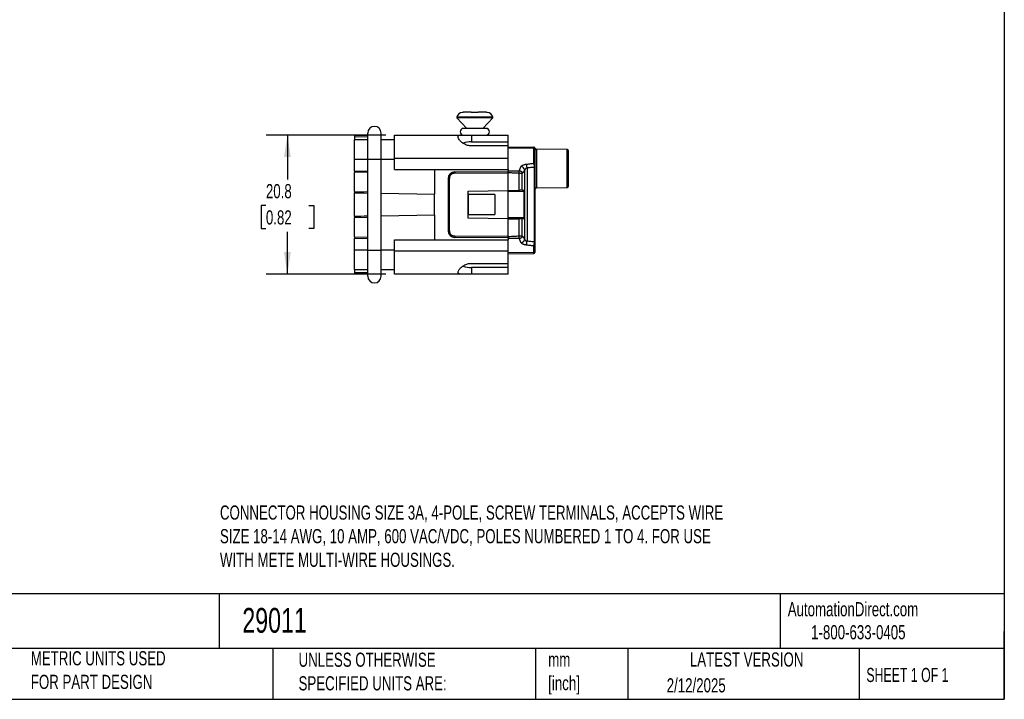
# Model space of a CAD drawing. Header units: millimetres. Extents: x 6 to 273, y 6 to 210.
# Tile 3 of 7: x 126 to 273, y 6 to 108. Entities that reach past the tile are written whole.
import ezdxf

# ---------------------------------------------------------------- set-up
doc = ezdxf.new("R2010")
doc.units = ezdxf.units.MM
doc.linetypes.add('SLD-Solid', pattern=[0])
doc.layers.add('DIMENSIONS', color=140, linetype='SLD-Solid', lineweight=25)
doc.layers.add('TEXT', color=140, linetype='SLD-Solid', lineweight=25)
doc.styles.add('SLDTEXTSTYLE0', font='TXT', dxfattribs={"width": 0.7})
doc.styles.add('SLDTEXTSTYLE1', font='TXT', dxfattribs={"width": 0.65})
doc.dimstyles.new('SLDDIMSTYLE2', dxfattribs={"dimtxt": 2.158008, "dimasz": 3.302, "dimexe": 0, "dimexo": 0.0625, "dimgap": 0.539502, "dimtad": 0, "dimtih": 1, "dimtoh": 1, "dimrnd": 1e-09, "dimzin": 12, "dimdsep": 46, "dimtxsty": 'SLDTEXTSTYLE0', "dimsah": 1, "dimcen": 0.09, "dimadec": 0, "dimazin": 3, "dimtfac": 1, "dimtofl": 0, "dimtmove": 0, "dimatfit": 3, "dimfxl": 0, "dimfrac": 2, "dimtolj": 1, "dimtzin": 12, "dimarcsym": 0})

# ---------------------------------------------------------------- blocks, each defined once
blk = doc.blocks.new('_D_5')
at = {"layer": 'DIMENSIONS'}
for p, q in [((180.67, 90.7), (162.76, 90.7)), ((165.94, 90.7), (165.94, 84.07)), ((162.73, 80.16), (162.01, 80.16)), ((162.01, 80.16), (162.01, 76.73)), ((169.15, 80.16), (169.87, 80.16)), ((169.87, 80.16), (169.87, 76.73)), ((162.01, 76.73), (162.73, 76.73)), ((169.87, 76.73), (169.15, 76.73)), ((165.94, 69.9), (165.94, 76.24)), ((180.67, 69.9), (162.76, 69.9))]:
    blk.add_line(p, q, dxfattribs=at)
for points in [[(165.94, 90.7), (165.43, 87.4), (166.45, 87.4)], [(165.94, 69.9), (166.45, 73.2), (165.43, 73.2)]]:
    blk.add_solid(points, dxfattribs=at)
at = {"layer": 'DIMENSIONS', "char_height": 2.117, "attachment_point": 1, "style": 'SLDTEXTSTYLE0'}
for s, insert in [('20.8', (162.73, 83.37)), ('0.82', (162.73, 79.45))]:
    blk.add_mtext(s, dxfattribs=dict(at, insert=insert))

msp = doc.modelspace()

# ---------------------------------------------------------------- linework, layer by layer
for p, q in [((193.942, 93.356), (191.238, 93.356)), ((191.263, 93.262), (192.742, 91.703)), ((193.942, 93.262), (191.263, 93.262)), ((196.645, 93.356), (193.942, 93.356)), ((196.621, 93.262), (193.942, 93.262)), ((195.142, 91.703), (196.621, 93.262)), ((195.617, 91.703), (192.267, 91.703)), ((175.942, 90.633), (177.942, 90.668)), ((175.942, 90.633), (175.942, 90.433)), ((175.942, 90.433), (177.942, 90.468)), ((175.942, 90.433), (175.942, 90.003)), ((177.942, 90.003), (175.942, 90.003)), ((175.942, 87.103), (175.942, 90.003)), ((181.942, 90.003), (179.942, 90.003)), ((181.942, 87.203), (181.942, 90.703)), ((181.942, 90.703), (191.978, 90.703)), ((191.978, 90.703), (193.442, 90.703)), ((193.442, 90.703), (193.442, 89.686)), ((193.442, 90.703), (198.942, 90.703)), ((198.942, 89.686), (198.942, 90.703)), ((193.442, 89.686), (198.942, 89.686)), ((198.942, 89.08), (193.442, 89.08)), ((198.942, 89.08), (198.942, 89.686)), ((198.942, 87.203), (198.942, 89.08)), ((198.942, 88.953), (202.745, 88.886)), ((202.745, 88.699), (198.942, 88.765)), ((202.745, 88.886), (202.78, 88.883)), ((202.745, 86.486), (202.745, 88.699)), ((202.942, 86.305), (202.942, 88.518)), ((207.745, 88.519), (203.119, 88.6)), ((203.138, 88.494), (203.138, 82.806)), ((207.745, 85.703), (207.745, 88.519)), ((175.942, 87.103), (177.942, 87.103)), ((175.942, 85.325), (175.942, 87.103)), ((177.942, 87.103), (179.942, 87.103)), ((177.942, 73.503), (177.942, 87.103)), ((179.942, 73.503), (179.942, 87.103)), ((179.942, 87.103), (181.942, 87.103)), ((198.942, 87.203), (181.942, 87.203)), ((181.942, 85.553), (181.942, 87.203)), ((198.942, 85.553), (198.942, 87.203)), ((175.942, 85.325), (177.942, 85.36)), ((175.942, 85.325), (175.942, 85.125)), ((181.942, 85.553), (198.942, 85.553)), ((187.942, 85.553), (187.942, 81.89)), ((198.942, 85.553), (198.942, 85.35)), ((201.395, 75.106), (201.395, 85.476)), ((201.749, 85.769), (201.749, 74.817)), ((202.794, 85.855), (202.794, 74.751)), ((202.794, 85.855), (202.942, 85.855)), ((202.942, 74.751), (202.942, 85.855)), ((207.745, 82.887), (207.745, 85.703)), ((207.942, 83.087), (207.942, 85.703)), ((177.942, 85.16), (175.942, 85.125)), ((175.942, 82.265), (175.942, 85.125)), ((189.942, 84.199), (190.14, 84.199)), ((189.942, 84.199), (189.942, 76.407)), ((190.14, 76.407), (190.14, 84.199)), ((190.933, 85.199), (198.942, 85.269)), ((190.933, 84.999), (198.942, 85.069)), ((198.942, 85.078), (198.942, 85.069)), ((198.942, 82.408), (198.942, 85.069)), ((200.565, 82.437), (200.565, 84.986)), ((201.039, 82.445), (201.039, 84.967)), ((192.937, 82.303), (198.942, 82.408)), ((198.942, 82.408), (200.565, 82.437)), ((198.942, 78.197), (198.942, 82.408)), ((201.039, 82.445), (201.227, 82.448)), ((203.138, 82.806), (207.745, 82.887)), ((175.942, 82.265), (177.942, 82.23)), ((175.942, 82.265), (175.942, 82.077)), ((175.942, 78.528), (175.942, 82.077)), ((179.942, 82.03), (187.942, 81.89)), ((187.942, 78.715), (187.942, 81.89)), ((192.937, 78.302), (192.937, 82.303)), ((196.912, 81.803), (192.942, 81.803)), ((192.942, 81.803), (192.942, 78.803)), ((196.912, 81.803), (196.912, 78.803)), ((201.281, 82.249), (198.942, 82.208)), ((201.281, 82.249), (201.281, 78.356)), ((175.942, 78.528), (175.942, 78.341)), ((177.942, 78.376), (175.942, 78.341)), ((175.942, 75.481), (175.942, 78.341)), ((187.942, 78.715), (179.942, 78.576)), ((187.942, 78.715), (187.942, 75.053)), ((198.942, 78.197), (192.937, 78.302)), ((192.942, 78.803), (196.912, 78.803)), ((198.942, 78.397), (201.281, 78.356)), ((198.942, 75.537), (198.942, 78.197)), ((198.942, 78.197), (200.565, 78.169)), ((200.565, 75.62), (200.565, 78.169)), ((201.039, 75.639), (201.039, 78.161)), ((201.227, 78.157), (201.039, 78.161)), ((175.942, 75.481), (177.942, 75.446)), ((175.942, 75.481), (175.942, 75.281)), ((175.942, 75.281), (177.942, 75.246)), ((175.942, 73.503), (175.942, 75.281)), ((181.942, 73.403), (181.942, 75.053)), ((181.942, 75.053), (198.942, 75.053)), ((190.14, 76.407), (189.942, 76.407)), ((198.942, 75.537), (190.933, 75.607)), ((198.942, 75.337), (190.933, 75.407)), ((198.942, 75.537), (198.942, 75.528)), ((198.942, 75.256), (198.942, 75.053)), ((198.942, 73.403), (198.942, 75.053)), ((202.745, 73.207), (202.745, 74.119)), ((202.942, 74.751), (202.794, 74.751)), ((202.942, 73.388), (202.942, 74.3)), ((177.942, 73.503), (175.942, 73.503)), ((175.942, 70.603), (175.942, 73.503)), ((177.942, 73.503), (179.942, 73.503)), ((181.942, 73.503), (179.942, 73.503)), ((181.942, 73.403), (198.942, 73.403)), ((181.942, 69.903), (181.942, 73.403)), ((198.942, 71.526), (198.942, 73.403)), ((198.942, 73.14), (202.745, 73.207)), ((198.942, 72.953), (202.745, 73.019)), ((202.745, 73.019), (202.746, 73.031)), ((202.745, 73.019), (202.78, 73.023)), ((193.442, 71.526), (198.942, 71.526)), ((193.442, 70.92), (193.442, 69.903)), ((198.942, 70.92), (193.442, 70.92)), ((198.942, 70.92), (198.942, 71.526)), ((198.942, 69.903), (198.942, 70.92)), ((175.942, 70.603), (177.942, 70.603)), ((175.942, 70.603), (175.942, 70.173)), ((175.942, 70.173), (177.942, 70.138)), ((175.942, 70.173), (175.942, 69.973)), ((177.942, 69.938), (175.942, 69.973)), ((179.942, 70.603), (181.942, 70.603)), ((191.978, 69.903), (181.942, 69.903)), ((193.442, 69.903), (191.978, 69.903)), ((198.942, 69.903), (193.442, 69.903))]:
    msp.add_line(p, q)
for centre, radius, start, end in [((191.335, 93.33), 0.1, 165.34645, 223.5), ((192.206, 93.103), 1, 95.74725, 165.34645), ((195.678, 93.103), 1, 14.65355, 84.24276), ((196.549, 93.33), 0.1, 316.5, 14.65355), ((178.942, 91.003), 1, 0, 180), ((192.267, 91.203), 0.5, 90, 270), ((195.617, 91.203), 0.5, 270, 90), ((193.382, 85.789), 3.897, 89.11995, 108.01384), ((202.751, 88.508), 0.191, 2.88871, 91.74273), ((202.742, 88.686), 0.2, 0, 41.01174), ((203.138, 88.69), 0.196, 181.05896, 270.06894), ((207.742, 88.319), 0.2, 0, 89), ((200.788, 85.382), 0.615, 8.75371, 83.85962), ((202.751, 86.295), 0.191, 2.88871, 91.74273), ((196.663, 85.099), 5.731, 179.0002, 180.9998), ((203.142, 82.606), 0.2, 91, 180), ((207.742, 83.087), 0.2, 271, 0), ((196.663, 75.507), 5.731, 179.0002, 180.9998), ((200.37, 74.888), 1.381, 333.10782, 357.06225), ((202.751, 74.31), 0.191, 268.25727, 357.11129), ((202.751, 73.397), 0.191, 268.25727, 357.11129), ((202.742, 73.219), 0.2, 319.40536, 0), ((193.382, 74.816), 3.897, 251.97674, 270.88077), ((178.942, 69.603), 1, 180, 0)]:
    msp.add_arc(centre, radius, start, end)
for centre, major_axis, start_param, end_param in [((179.944, 82.195), (-11.46, 0.2), 1.2143832, 1.3955238), ((179.944, 78.411), (-11.46, -0.2), 4.8876615, 5.0688021)]:
    msp.add_ellipse(centre, major_axis=major_axis, ratio=0.0174497, start_param=start_param, end_param=end_param)
for points, knots in [([(192.283, 94.103), (192.27, 94.103), (192.245, 94.102), (192.21, 94.101), (192.179, 94.1), (192.145, 94.098), (192.113, 94.095), (192.108, 94.096), (192.106, 94.096)], [0, 0, 0, 0, 0.1245153, 0.2479767, 0.3725413, 0.500256, 0.749304, 1, 1, 1, 1]), ([(193.649, 94.095), (193.634, 94.095), (193.603, 94.094), (193.559, 94.095), (193.516, 94.096), (193.464, 94.098), (193.406, 94.101), (193.381, 94.102), (193.369, 94.103)], [0, 0, 0, 0, 0.1262292, 0.2505832, 0.3747332, 0.5003876, 0.7521032, 1, 1, 1, 1]), ([(194.515, 94.103), (194.51, 94.103), (194.499, 94.102), (194.474, 94.101), (194.443, 94.099), (194.396, 94.097), (194.326, 94.094), (194.265, 94.095), (194.235, 94.095)], [0, 0, 0, 0, 0.1246001, 0.2478938, 0.3723736, 0.5004029, 0.7493483, 1, 1, 1, 1]), ([(195.778, 94.096), (195.777, 94.096), (195.775, 94.095), (195.758, 94.096), (195.727, 94.098), (195.677, 94.102), (195.626, 94.102), (195.601, 94.103)], [0, 0, 0, 0, 0.1676015, 0.3331351, 0.5001583, 0.7518021, 1, 1, 1, 1]), ([(177.942, 87.103), (177.942, 87.164), (177.942, 87.288), (177.942, 87.471), (177.942, 87.653), (177.942, 87.834), (177.942, 88.013), (177.942, 88.19), (177.942, 88.365), (177.942, 88.604), (177.942, 88.9), (177.942, 89.243), (177.942, 89.566), (177.942, 89.865), (177.942, 90.135), (177.942, 90.371), (177.942, 90.572), (177.942, 90.731), (177.942, 90.854), (177.942, 90.94), (177.942, 90.993), (177.942, 91), (177.942, 91.003)], [0, 0, 0, 0, 0.0302319, 0.0602652, 0.0901662, 0.1200022, 0.1498409, 0.17975, 0.2097966, 0.2400471, 0.3043162, 0.3686713, 0.4343079, 0.5000323, 0.565669, 0.6313934, 0.6956626, 0.7600177, 0.8202673, 0.8799875, 0.9397185, 1, 1, 1, 1]), ([(193.442, 89.08), (193.242, 89.08), (193.049, 89.11), (192.674, 89.219), (192.5, 89.297), (192.18, 89.481), (192.038, 89.585), (191.792, 89.802), (191.689, 89.915), (191.533, 90.128), (191.48, 90.232), (191.433, 90.409), (191.439, 90.485), (191.507, 90.601), (191.57, 90.642), (191.741, 90.693), (191.85, 90.703), (191.978, 90.703)], [0, 0, 0, 0, 0.125, 0.125, 0.25, 0.25, 0.375, 0.375, 0.5, 0.5, 0.625, 0.625, 0.75, 0.75, 0.875, 0.875, 1, 1, 1, 1]), ([(202.928, 88.759), (202.919, 88.777), (202.901, 88.814), (202.855, 88.854), (202.802, 88.879), (202.764, 88.882), (202.746, 88.883)], [0, 0, 0, 0, 0.2531998, 0.5106392, 0.7623312, 1, 1, 1, 1]), ([(203.122, 88.6), (203.116, 88.6), (203.103, 88.6), (203.077, 88.605), (203.046, 88.615), (203.015, 88.631), (202.977, 88.659), (202.948, 88.693), (202.943, 88.704), (202.941, 88.711)], [0, 0, 0, 0, 0.02670804, 0.05502152, 0.12096855, 0.20528118, 0.31198424, 0.60119318, 1, 1, 1, 1]), ([(203.122, 88.6), (203.122, 88.599), (203.123, 88.598), (203.126, 88.591), (203.131, 88.572), (203.137, 88.54), (203.138, 88.507), (203.138, 88.494)], [0, 0, 0, 0, 0.1303078, 0.2968874, 0.4997483, 0.7927538, 1, 1, 1, 1]), ([(198.942, 85.35), (199.258, 85.355), (199.805, 85.365), (200.352, 85.372), (200.583, 85.375)], [0, 0, 0, 0, 0.5787896, 1, 1, 1, 1]), ([(198.942, 85.11), (198.942, 85.127), (198.942, 85.173), (198.942, 85.24), (198.942, 85.308), (198.942, 85.336), (198.942, 85.35)], [0, 0, 0, 0, 0.1701212, 0.4473785, 0.7230796, 1, 1, 1, 1]), ([(200.565, 84.986), (200.565, 85.002), (200.566, 85.037), (200.567, 85.092), (200.569, 85.154), (200.572, 85.233), (200.576, 85.3), (200.58, 85.348), (200.582, 85.366), (200.583, 85.375)], [0, 0, 0, 0, 0.0952627, 0.2077425, 0.3375787, 0.4840886, 0.7443494, 0.8738316, 1, 1, 1, 1]), ([(200.583, 85.375), (200.597, 85.4), (200.628, 85.452), (200.663, 85.527), (200.695, 85.607), (200.725, 85.691), (200.754, 85.772), (200.783, 85.85), (200.813, 85.92), (200.841, 85.97), (200.853, 85.994)], [0, 0, 0, 0, 0.1225753, 0.2569319, 0.3661696, 0.5082591, 0.6595947, 0.7555107, 0.8852372, 1, 1, 1, 1]), ([(200.583, 85.375), (200.596, 85.374), (200.622, 85.371), (200.677, 85.361), (200.741, 85.341), (200.819, 85.302), (200.907, 85.238), (201.001, 85.126), (201.026, 85.024), (201.039, 84.967)], [0, 0, 0, 0, 0.0589039, 0.1195075, 0.2449098, 0.3546031, 0.505483, 0.7270566, 1, 1, 1, 1]), ([(200.853, 85.994), (200.864, 86.011), (200.886, 86.045), (200.932, 86.093), (200.986, 86.138), (201.05, 86.18), (201.139, 86.227), (201.261, 86.275), (201.422, 86.319), (201.542, 86.335), (201.601, 86.342)], [0, 0, 0, 0, 0.10719956, 0.21131613, 0.3132288, 0.41387444, 0.5142254, 0.68088454, 0.84072184, 1, 1, 1, 1]), ([(201.395, 85.476), (201.382, 85.453), (201.353, 85.405), (201.311, 85.345), (201.265, 85.283), (201.217, 85.222), (201.17, 85.16), (201.124, 85.099), (201.082, 85.038), (201.053, 84.99), (201.039, 84.967)], [0, 0, 0, 0, 0.1176976, 0.249606, 0.3536127, 0.4999714, 0.6458317, 0.7503498, 0.8821128, 1, 1, 1, 1]), ([(201.749, 85.769), (201.73, 85.766), (201.689, 85.759), (201.632, 85.741), (201.576, 85.715), (201.514, 85.673), (201.441, 85.597), (201.413, 85.522), (201.395, 85.476)], [0, 0, 0, 0, 0.100346, 0.2084043, 0.3255117, 0.4532274, 0.6619564, 1, 1, 1, 1]), ([(201.601, 86.342), (201.693, 86.352), (201.885, 86.374), (202.159, 86.408), (202.449, 86.446), (202.638, 86.472), (202.745, 86.486)], [0, 0, 0, 0, 0.2368612, 0.4996524, 0.7163321, 1, 1, 1, 1]), ([(201.749, 85.769), (201.743, 85.825), (201.737, 85.883), (201.718, 85.999), (201.706, 86.057), (201.666, 86.213), (201.632, 86.296), (201.601, 86.342)], [0, 0, 0, 0, 0.25, 0.25, 0.5, 0.5, 1, 1, 1, 1]), ([(202.794, 85.855), (202.691, 85.851), (202.517, 85.844), (202.251, 85.828), (202.004, 85.806), (201.831, 85.781), (201.749, 85.769)], [0, 0, 0, 0, 0.2929678, 0.4995775, 0.762137, 1, 1, 1, 1]), ([(202.942, 85.855), (202.942, 85.876), (202.942, 85.919), (202.942, 85.982), (202.942, 86.041), (202.942, 86.097), (202.942, 86.15), (202.942, 86.205), (202.942, 86.261), (202.942, 86.29), (202.942, 86.305)], [0, 0, 0, 0, 0.1130288, 0.2244411, 0.3350796, 0.4455116, 0.556079, 0.666957, 0.8331298, 1, 1, 1, 1]), ([(190.933, 84.999), (190.908, 84.998), (190.858, 84.996), (190.784, 84.985), (190.711, 84.967), (190.613, 84.932), (190.494, 84.87), (190.368, 84.766), (190.265, 84.639), (190.193, 84.498), (190.148, 84.349), (190.143, 84.249), (190.14, 84.199)], [0, 0, 0, 0, 0.060269, 0.1200571, 0.179898, 0.2403238, 0.3700143, 0.5001342, 0.629823, 0.7599412, 0.8798658, 1, 1, 1, 1]), ([(200.565, 84.986), (200.482, 84.988), (200.308, 84.991), (200.037, 85.002), (199.737, 85.018), (199.37, 85.044), (199.1, 85.065), (198.942, 85.078)], [0, 0, 0, 0, 0.1541088, 0.3206405, 0.4996416, 0.7081712, 1, 1, 1, 1]), ([(201.039, 84.967), (201.032, 84.967), (201.018, 84.965), (200.984, 84.965), (200.943, 84.965), (200.893, 84.966), (200.836, 84.968), (200.774, 84.971), (200.707, 84.975), (200.637, 84.98), (200.589, 84.984), (200.565, 84.986)], [0, 0, 0, 0, 0.111029, 0.2220303, 0.3330246, 0.4440326, 0.5550749, 0.6661722, 0.7773452, 0.8886142, 1, 1, 1, 1]), ([(201.039, 82.445), (201.033, 82.445), (201.021, 82.445), (200.992, 82.444), (200.957, 82.443), (200.914, 82.443), (200.861, 82.442), (200.797, 82.441), (200.722, 82.439), (200.644, 82.438), (200.592, 82.437), (200.565, 82.437)], [0, 0, 0, 0, 0.1012556, 0.2001957, 0.2985203, 0.3979608, 0.500192, 0.627, 0.7567559, 0.8776599, 1, 1, 1, 1]), ([(201.227, 82.448), (201.231, 82.448), (201.238, 82.446), (201.248, 82.435), (201.257, 82.417), (201.268, 82.383), (201.279, 82.328), (201.28, 82.276), (201.281, 82.249)], [0, 0, 0, 0, 0.1294956, 0.2538475, 0.3779283, 0.5066415, 0.7536095, 1, 1, 1, 1]), ([(201.039, 78.161), (201.033, 78.161), (201.018, 78.161), (200.982, 78.162), (200.931, 78.163), (200.863, 78.164), (200.778, 78.165), (200.677, 78.167), (200.603, 78.168), (200.565, 78.169)], [0, 0, 0, 0, 0.1082137, 0.2279864, 0.3593123, 0.5021845, 0.6565955, 0.822537, 1, 1, 1, 1]), ([(201.281, 78.356), (201.281, 78.343), (201.28, 78.317), (201.277, 78.279), (201.272, 78.245), (201.263, 78.205), (201.248, 78.165), (201.234, 78.16), (201.227, 78.157)], [0, 0, 0, 0, 0.125152, 0.2459382, 0.3676648, 0.495521, 0.7455914, 1, 1, 1, 1]), ([(190.14, 76.407), (190.141, 76.382), (190.142, 76.332), (190.153, 76.257), (190.17, 76.184), (190.204, 76.086), (190.265, 75.966), (190.368, 75.84), (190.494, 75.736), (190.635, 75.662), (190.783, 75.616), (190.883, 75.61), (190.933, 75.607)], [0, 0, 0, 0, 0.06026672, 0.12005268, 0.17989153, 0.24031552, 0.37000318, 0.50012208, 0.62981183, 0.75993284, 0.8798613, 1, 1, 1, 1]), ([(198.942, 75.528), (199.1, 75.54), (199.37, 75.562), (199.783, 75.591), (200.167, 75.612), (200.437, 75.617), (200.565, 75.62)], [0, 0, 0, 0, 0.2916104, 0.5003686, 0.7640636, 1, 1, 1, 1]), ([(198.942, 75.256), (198.942, 75.27), (198.942, 75.298), (198.942, 75.365), (198.942, 75.432), (198.942, 75.478), (198.942, 75.496)], [0, 0, 0, 0, 0.2759968, 0.5532499, 0.8289469, 1, 1, 1, 1]), ([(200.582, 75.23), (200.352, 75.234), (199.805, 75.241), (199.258, 75.25), (198.942, 75.256)], [0, 0, 0, 0, 0.4210375, 1, 1, 1, 1]), ([(200.565, 75.62), (200.571, 75.62), (200.591, 75.622), (200.635, 75.626), (200.695, 75.63), (200.783, 75.636), (200.885, 75.641), (200.986, 75.643), (201.022, 75.64), (201.039, 75.639)], [0, 0, 0, 0, 0.0265837, 0.0938571, 0.2070313, 0.310659, 0.5300459, 0.7597612, 1, 1, 1, 1]), ([(200.582, 75.23), (200.581, 75.239), (200.579, 75.257), (200.576, 75.306), (200.571, 75.389), (200.567, 75.505), (200.566, 75.586), (200.565, 75.62)], [0, 0, 0, 0, 0.1262592, 0.2558447, 0.5163857, 0.7975533, 1, 1, 1, 1]), ([(201.039, 75.639), (201.036, 75.619), (201.03, 75.58), (201.011, 75.525), (200.986, 75.475), (200.956, 75.431), (200.925, 75.393), (200.879, 75.347), (200.819, 75.304), (200.74, 75.265), (200.676, 75.245), (200.622, 75.234), (200.595, 75.232), (200.582, 75.23)], [0, 0, 0, 0, 0.0949907, 0.1868217, 0.273952, 0.355097, 0.429276, 0.4958156, 0.6462938, 0.755709, 0.8807905, 0.941242, 1, 1, 1, 1]), ([(200.853, 74.612), (200.84, 74.635), (200.813, 74.685), (200.783, 74.756), (200.753, 74.834), (200.725, 74.915), (200.695, 74.998), (200.663, 75.078), (200.628, 75.153), (200.597, 75.206), (200.582, 75.23)], [0, 0, 0, 0, 0.1146927, 0.2445653, 0.3405653, 0.4918594, 0.6337463, 0.7431715, 0.8773582, 1, 1, 1, 1]), ([(200.853, 74.612), (200.878, 74.616), (200.929, 74.624), (201.006, 74.648), (201.084, 74.684), (201.161, 74.732), (201.231, 74.792), (201.292, 74.863), (201.341, 74.941), (201.377, 75.023), (201.389, 75.079), (201.395, 75.106)], [0, 0, 0, 0, 0.09492873, 0.19631665, 0.30358684, 0.41581988, 0.53175958, 0.64986797, 0.76842935, 0.88568898, 1, 1, 1, 1]), ([(201.039, 75.639), (201.053, 75.616), (201.082, 75.568), (201.122, 75.51), (201.168, 75.448), (201.215, 75.385), (201.264, 75.318), (201.31, 75.253), (201.353, 75.185), (201.382, 75.132), (201.395, 75.106)], [0, 0, 0, 0, 0.1159207, 0.2482406, 0.3366264, 0.4977115, 0.6373569, 0.7482125, 0.879926, 1, 1, 1, 1]), ([(201.395, 75.106), (201.402, 75.088), (201.415, 75.052), (201.446, 75.002), (201.484, 74.957), (201.537, 74.911), (201.619, 74.857), (201.702, 74.831), (201.749, 74.817)], [0, 0, 0, 0, 0.1457553, 0.285046, 0.4185823, 0.547028, 0.7415273, 1, 1, 1, 1]), ([(201.601, 74.263), (201.571, 74.267), (201.511, 74.274), (201.425, 74.289), (201.343, 74.308), (201.265, 74.331), (201.192, 74.357), (201.101, 74.397), (201.003, 74.453), (200.91, 74.528), (200.872, 74.584), (200.853, 74.612)], [0, 0, 0, 0, 0.0799241, 0.1592365, 0.2387392, 0.3192285, 0.401472, 0.4861897, 0.653185, 0.823008, 1, 1, 1, 1]), ([(202.745, 74.119), (202.638, 74.134), (202.449, 74.16), (202.159, 74.198), (201.885, 74.232), (201.693, 74.253), (201.601, 74.263)], [0, 0, 0, 0, 0.2833659, 0.500345, 0.7629635, 1, 1, 1, 1]), ([(177.942, 69.603), (177.942, 69.604), (177.942, 69.605), (177.942, 69.619), (177.942, 69.64), (177.942, 69.67), (177.942, 69.708), (177.942, 69.755), (177.942, 69.811), (177.942, 69.899), (177.942, 70.034), (177.942, 70.234), (177.942, 70.47), (177.942, 70.74), (177.942, 71.039), (177.942, 71.362), (177.942, 71.706), (177.942, 72.057), (177.942, 72.414), (177.942, 72.771), (177.942, 73.135), (177.942, 73.38), (177.942, 73.503)], [0, 0, 0, 0, 0.03023193, 0.06026521, 0.09016624, 0.12000225, 0.14984094, 0.17975, 0.2097966, 0.24004705, 0.30431616, 0.36867125, 0.4343079, 0.50003235, 0.56566899, 0.63139344, 0.69566256, 0.76001765, 0.8202673, 0.87998755, 0.9397185, 1, 1, 1, 1]), ([(202.746, 73.031), (202.746, 73.038), (202.747, 73.054), (202.746, 73.151), (202.745, 73.207)], [0, 0, 0, 0, 0.429297, 1, 1, 1, 1]), ([(202.746, 73.022), (202.764, 73.023), (202.802, 73.026), (202.855, 73.052), (202.901, 73.092), (202.919, 73.128), (202.928, 73.146)], [0, 0, 0, 0, 0.2376688, 0.4893608, 0.7468002, 1, 1, 1, 1]), ([(191.978, 69.903), (191.85, 69.903), (191.743, 69.913), (191.57, 69.963), (191.508, 70.003), (191.456, 70.09), (191.446, 70.123), (191.44, 70.198), (191.444, 70.239), (191.479, 70.372), (191.532, 70.475), (191.688, 70.69), (191.792, 70.803), (192.037, 71.02), (192.182, 71.126), (192.499, 71.308), (192.676, 71.387), (193.047, 71.495), (193.242, 71.526), (193.442, 71.526)], [0, 0, 0, 0, 0.125, 0.125, 0.25, 0.25, 0.3125, 0.3125, 0.375, 0.375, 0.5, 0.5, 0.625, 0.625, 0.75, 0.75, 0.875, 0.875, 1, 1, 1, 1])]:
    msp.add_open_spline(points, degree=3, knots=knots)
for points in [[(193.369, 94.103), (192.849, 94.103), (192.446, 94.103), (192.283, 94.103)], [(194.235, 94.095), (194.137, 94.096), (193.942, 94.099), (193.747, 94.096), (193.649, 94.095)], [(195.601, 94.103), (195.438, 94.103), (195.035, 94.103), (194.515, 94.103)], [(179.942, 87.103), (179.942, 89.255), (179.942, 91.003), (179.942, 91.003)], [(202.745, 88.699), (202.747, 88.822), (202.747, 88.886), (202.745, 88.886)], [(202.942, 88.518), (202.942, 88.629), (202.942, 88.686), (202.942, 88.686)], [(207.942, 85.703), (207.942, 87.147), (207.942, 88.319), (207.942, 88.319)], [(202.745, 86.486), (202.77, 86.376), (202.791, 86.132), (202.794, 85.855)], [(190.933, 85.199), (190.392, 85.194), (189.942, 84.74), (189.942, 84.199)], [(189.942, 76.407), (189.942, 75.865), (190.392, 75.411), (190.933, 75.407)], [(202.794, 74.751), (202.445, 74.764), (202.096, 74.78), (201.749, 74.817)], [(202.794, 74.751), (202.791, 74.474), (202.771, 74.23), (202.745, 74.119)], [(202.942, 74.3), (202.942, 74.382), (202.942, 74.556), (202.942, 74.751)], [(179.942, 69.603), (179.942, 69.603), (179.942, 71.35), (179.942, 73.503)], [(202.942, 73.219), (202.942, 73.219), (202.942, 73.277), (202.942, 73.388)]]:
    msp.add_open_spline(points, degree=3)
at = {"layer": 'TEXT'}
for p, q in [((273.05, 209.55), (273.05, 6.35)), ((273.05, 22.126), (6.35, 22.126)), ((155.759, 22.126), (155.759, 13.97)), ((239.575, 22.126), (239.575, 13.97)), ((273.05, 6.35), (273.05, 16.51)), ((273.05, 13.97), (6.35, 13.97)), ((163.78, 13.97), (163.78, 6.35)), ((203.024, 13.97), (203.024, 6.35)), ((216.812, 13.97), (216.812, 6.35)), ((251.349, 13.97), (251.349, 6.35)), ((6.35, 6.35), (273.05, 6.35))]:
    msp.add_line(p, q, dxfattribs=at)

# ---------------------------------------------------------------- texts
for s, insert, char_height, attachment_point, style in [('CONNECTOR HOUSING SIZE 3A, 4-POLE, SCREW TERMINALS, ACCEPTS WIRE ^JSIZE 18-14 AWG, 10 AMP, 600 VAC/VDC, POLES NUMBERED 1 TO 4. FOR USE ^JWITH METE MULTI-WIRE HOUSINGS.', (155.862, 35.326), 2.116667, 1, 'SLDTEXTSTYLE0'), ('AutomationDirect.com', (240.695, 20.877), 2.11667, 1, 'SLDTEXTSTYLE0'), ('29011', (159.208, 20.011), 3.7042, 1, 'SLDTEXTSTYLE0'), ('1-800-633-0405', (244.192, 17.437), 2.11667, 1, 'SLDTEXTSTYLE0'), ('METRIC UNITS USED ^JFOR PART DESIGN', (127.604, 13.546), 2.11667, 1, 'SLDTEXTSTYLE0'), ('UNLESS OTHERWISE ^JSPECIFIED UNITS ARE:', (167.608, 13.331), 2.11667, 1, 'SLDTEXTSTYLE0'), ('LATEST VERSION', (234.552, 13.364), 2.11667, 2, 'SLDTEXTSTYLE0'), ('mm^J[inch]', (204.907, 13.357), 2.1167, 1, 'SLDTEXTSTYLE0'), ('SHEET 1 OF 1', (252.441, 11.051), 2.11667, 1, 'SLDTEXTSTYLE1'), ('2/12/2025', (222.613, 9.503), 2.1167, 1, 'SLDTEXTSTYLE0')]:
    msp.add_mtext(s, dxfattribs=dict(at, insert=insert, char_height=char_height, attachment_point=attachment_point, style=style))

# ---------------------------------------------------------------- dimensions: what is measured, and where the dimension line sits
at = {"layer": 'DIMENSIONS'}
dim = msp.add_linear_dim(base=(165.939, 69.903), p1=(181.942, 90.703), p2=(181.942, 69.903), angle=90, dimstyle='SLDDIMSTYLE2', dxfattribs=at)
dim.commit()
dim.dimension.update_dxf_attribs({"geometry": '_D_5', "text_midpoint": (165.939, 80.155), "dimtype": 160})

doc.saveas('drawing.dxf')
